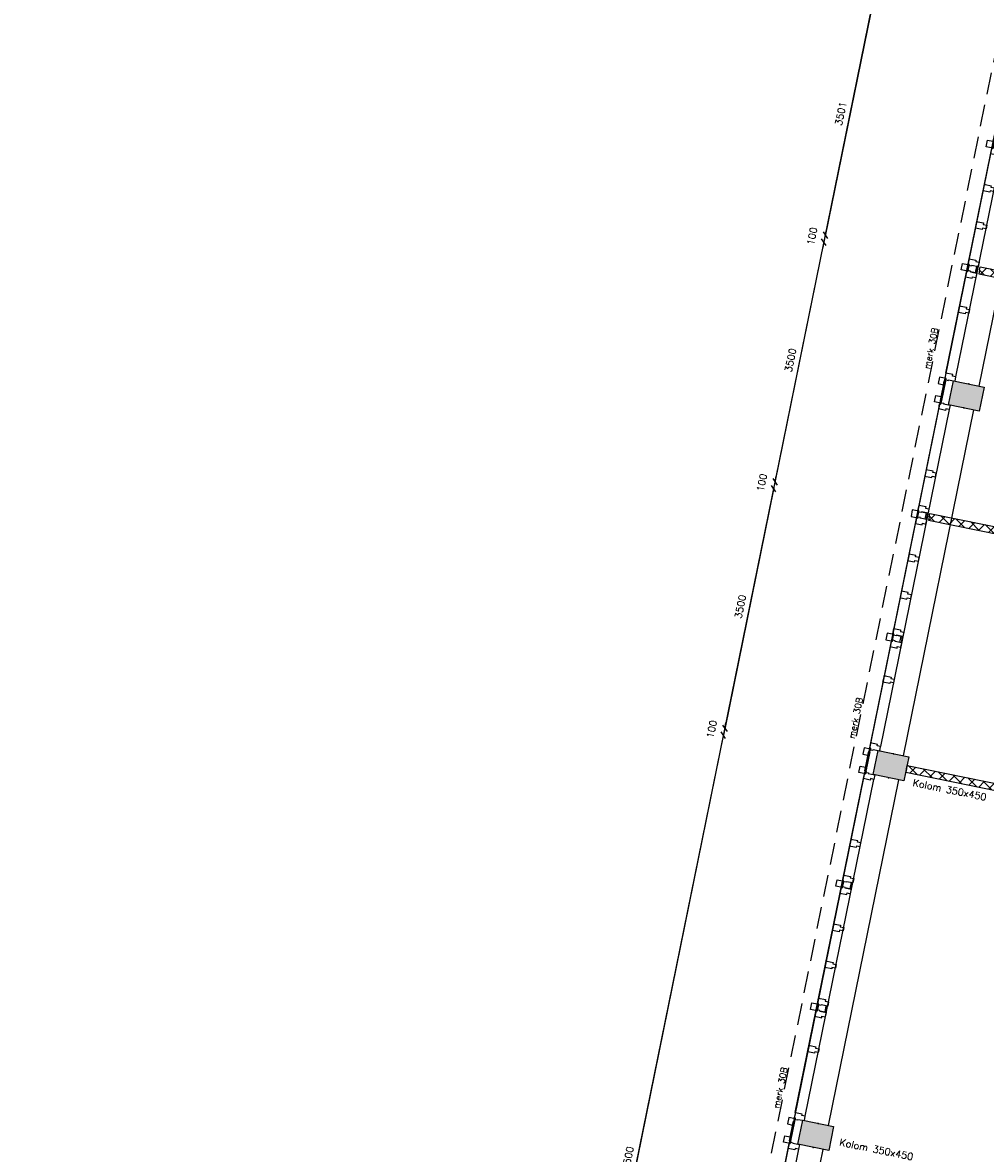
# Model space of a CAD drawing. Extents: x 7198 to 172353, y -998 to 131648.
# Tile 37 of 66: x 14839 to 28620, y 66928 to 83110. Entities that reach past the tile are written whole.
import ezdxf

# ---------------------------------------------------------------- set-up
doc = ezdxf.new("R2010")
doc.units = 0
doc.header["$LTSCALE"] = 50
doc.header["$MEASUREMENT"] = 0
doc.header["$PDSIZE"] = -1
doc.linetypes.add('HIDDEN', pattern=[9.375, 6.25, -3.125])
doc.layers.get('0').update_dxf_attribs({"linetype": 'CONTINUOUS'})
doc.layers.get('DEFPOINTS').update_dxf_attribs({"linetype": 'CONTINUOUS'})
for name, color, linetype in [('_ARCHIEFKASTEN', 1, 'CONTINUOUS'), ('A--A22--_F123-', 9, 'CONTINUOUS'), ('A--A28--_F12--', 7, 'CONTINUOUS'), ('A--A42--_F-23-', 9, 'CONTINUOUS'), ('A--L21--', 3, 'CONTINUOUS'), ('A--L22--_F-2--', 7, 'CONTINUOUS'), ('A--L22A2_BINNENWAND', 2, 'CONTINUOUS'), ('A--L27AC2_DAKEN', 2, 'HIDDEN'), ('A--L28--_F12--', 7, 'CONTINUOUS'), ('A--L31--', 2, 'CONTINUOUS'), ('A--L31A1_BUITENKOZIJN', 1, 'CONTINUOUS'), ('A--L42--', 7, 'CONTINUOUS'), ('A--L42--_F-23-', 7, 'CONTINUOUS'), ('A--M$1A-_F123-', 1, 'CONTINUOUS'), ('A--T$1A-25_TEKST', 2, 'CONTINUOUS'), ('TEKST_KOZIJNMERK', 2, 'CONTINUOUS'), ('X--LR---_CP', 7, 'CONTINUOUS')]:
    doc.layers.add(name, color=color, linetype=linetype)
doc.layers.add('bruto vloeroppervlak', color=3, linetype='CONTINUOUS', plot=False)
doc.styles.add('B-01', font='SIMPLEX.SHX', dxfattribs={"width": 0.8, "height": 4.5})
doc.styles.add('HIEMSTRA', font='romans.shx')
doc.dimstyles.get("Standard").update_dxf_attribs({"dimscale": 40, "dimtxt": 2.5, "dimasz": 2, "dimexe": 0.3, "dimexo": 0.3, "dimgap": 2, "dimtad": 1, "dimdec": 0, "dimzin": 0, "dimdsep": 46, "dimtxsty": 'HIEMSTRA', "dimblk1": 'OBLIQUE', "dimblk2": 'OBLIQUE', "dimsah": 1, "dimcen": -0.09, "dimdle": 0.3, "dimse1": 1, "dimclrd": 2, "dimclre": 2, "dimclrt": 3, "dimadec": 0, "dimazin": 0, "dimtfac": 1, "dimtdec": 4, "dimtofl": 0, "dimtmove": 2, "dimatfit": 3, "dimldrblk": 'OBLIQUE', "dimfxl": 1, "dimtvp": 625, "dimtolj": 1, "dimtzin": 0, "dimarcsym": 0})

# ---------------------------------------------------------------- blocks, each defined once
blk = doc.blocks.new('*U895')
at = {"layer": 'A--A22--_F123-', "linetype": 'Continuous'}
h = blk.add_hatch(dxfattribs=at)
h.set_pattern_fill('ALFAKRS', color=256, scale=120, style=0)
h.set_pattern_definition([(45, (-27489.49, -72430.89), (-84.85281, 84.85281), []), (135, (-27489.49, -72430.89), (-84.85281, -84.85281), [])])
h.paths.add_polyline_path([(0, 0), (10, 49), (5218, -1012), (5257, -1071), (5198, -1110), (-10, -49)])
at = {"layer": 'A--L22--_F-2--', "color": 2, "linetype": 'Continuous'}
for points in [[(0, 0), (-10, -49), (5198, -1110), (5198, -1110)], [(0, 0), (10, 49), (5218, -1012), (5218, -1012)]]:
    blk.add_lwpolyline(points, dxfattribs=at)
blk = doc.blocks.new('*U894')
at = {"layer": 'A--A22--_F123-', "linetype": 'Continuous'}
h = blk.add_hatch(dxfattribs=at)
h.set_pattern_fill('ALFAKRS', color=256, scale=120, style=0)
h.set_pattern_definition([(45, (-27816, -76038.55), (-84.85281, 84.85281), []), (135, (-27816, -76038.55), (-84.85281, -84.85281), [])])
h.paths.add_polyline_path([(0, 0), (10, 49), (5709, -1107), (5650, -1146), (5591, -1185), (-10, -49)])
at = {"layer": 'A--L22--_F-2--', "color": 2, "linetype": 'Continuous'}
for points in [[(0, 0), (-10, -49), (5591, -1185), (5591, -1185)], [(0, 0), (10, 49), (5709, -1107), (5709, -1107)]]:
    blk.add_lwpolyline(points, dxfattribs=at)
blk = doc.blocks.new('*U893')
at = {"layer": 'A--A22--_F123-', "linetype": 'Continuous'}
h = blk.add_hatch(dxfattribs=at)
h.set_pattern_fill('ALFAKRS', color=256, scale=120, style=0)
h.set_pattern_definition([(45, (-28534.57, -79565.87), (-84.85281, 84.85281), []), (135, (-28534.57, -79565.87), (-84.85281, -84.85281), [])])
h.paths.add_polyline_path([(0, 0), (10, 49), (5611, -1087), (5650, -1146), (5591, -1185), (-10, -49)])
at = {"layer": 'A--L22--_F-2--', "color": 2, "linetype": 'Continuous'}
for points in [[(0, 0), (-10, -49), (5591, -1185), (5591, -1185)], [(0, 0), (10, 49), (5611, -1087), (5611, -1087)]]:
    blk.add_lwpolyline(points, dxfattribs=at)
blk = doc.blocks.new('_OBLIQUE')
at = {"color": 0, "linetype": 'ByBlock'}
blk.add_line((-0.5, -0.5), (0.5, 0.5), dxfattribs=at)
blk = doc.blocks.new('*D203')
at = {"color": 2, "linetype": 'ByBlock', "transparency": 16777216}
blk.add_line((27028, 83508), (26325, 80055), dxfattribs=at)
at = {"layer": 'DEFPOINTS', "color": 0, "linetype": 'ByBlock', "transparency": 16777216}
for p in [(27026, 83497), (26327, 80067), (26327, 80067)]:
    blk.add_point(p, dxfattribs=at)
at = {"color": 2, "linetype": 'ByBlock', "transparency": 16777216, "xscale": 80, "yscale": 80, "zscale": 80}
for p, rotation in [((27026, 83497), 78.48629033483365), ((26327, 80067), 258.4862903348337)]:
    blk.add_blockref('_OBLIQUE', p, dxfattribs=dict(at, rotation=rotation))
at = {"color": 3, "linetype": 'ByBlock', "transparency": 16777216, "insert": (26549, 81808), "char_height": 100, "attachment_point": 5, "rotation": 78.4863, "style": 'HIEMSTRA'}
blk.add_mtext('\\A1;3501', dxfattribs=at)
blk = doc.blocks.new('*D204')
at = {"color": 2, "linetype": 'ByBlock', "transparency": 16777216}
for p, q in [((26327, 80067), (26343, 80145)), ((26307, 79969), (26291, 79890)), ((26327, 80067), (26307, 79969))]:
    blk.add_line(p, q, dxfattribs=at)
at = {"layer": 'DEFPOINTS', "color": 0, "linetype": 'ByBlock', "transparency": 16777216}
for p in [(26307, 79969), (26307, 79969), (26327, 80067)]:
    blk.add_point(p, dxfattribs=at)
at = {"color": 2, "linetype": 'ByBlock', "transparency": 16777216, "xscale": 80, "yscale": 80, "zscale": 80}
for p, rotation in [((26327, 80067), 258.4862652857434), ((26307, 79969), 78.48626528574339)]:
    blk.add_blockref('_OBLIQUE', p, dxfattribs=dict(at, rotation=rotation))
at = {"color": 3, "linetype": 'ByBlock', "transparency": 16777216, "insert": (26139, 80054), "char_height": 100, "attachment_point": 5, "rotation": 78.4863, "style": 'HIEMSTRA'}
blk.add_mtext('\\A1;100', dxfattribs=at)
blk = doc.blocks.new('*D205')
at = {"color": 2, "linetype": 'ByBlock', "transparency": 16777216}
blk.add_line((26309, 79980), (25606, 76527), dxfattribs=at)
at = {"layer": 'DEFPOINTS', "color": 0, "linetype": 'ByBlock', "transparency": 16777216}
for p in [(26307, 79969), (25609, 76539), (25609, 76539)]:
    blk.add_point(p, dxfattribs=at)
at = {"color": 2, "linetype": 'ByBlock', "transparency": 16777216, "xscale": 80, "yscale": 80, "zscale": 80}
for p, rotation in [((26307, 79969), 78.4862896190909), ((25609, 76539), 258.4862896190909)]:
    blk.add_blockref('_OBLIQUE', p, dxfattribs=dict(at, rotation=rotation))
at = {"color": 3, "linetype": 'ByBlock', "transparency": 16777216, "insert": (25830, 78280), "char_height": 100, "attachment_point": 5, "rotation": 78.4863, "style": 'HIEMSTRA'}
blk.add_mtext('\\A1;3500', dxfattribs=at)
blk = doc.blocks.new('*D206')
at = {"color": 2, "linetype": 'ByBlock', "transparency": 16777216}
for p, q in [((25609, 76539), (25624, 76618)), ((25589, 76441), (25573, 76363)), ((25609, 76539), (25589, 76441))]:
    blk.add_line(p, q, dxfattribs=at)
at = {"layer": 'DEFPOINTS', "color": 0, "linetype": 'ByBlock', "transparency": 16777216}
for p in [(25589, 76441), (25589, 76441), (25609, 76539)]:
    blk.add_point(p, dxfattribs=at)
at = {"color": 2, "linetype": 'ByBlock', "transparency": 16777216, "xscale": 80, "yscale": 80, "zscale": 80}
for p, rotation in [((25609, 76539), 258.4862903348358), ((25589, 76441), 78.48629033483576)]:
    blk.add_blockref('_OBLIQUE', p, dxfattribs=dict(at, rotation=rotation))
at = {"color": 3, "linetype": 'ByBlock', "transparency": 16777216, "insert": (25420, 76527), "char_height": 100, "attachment_point": 5, "rotation": 78.4863, "style": 'HIEMSTRA'}
blk.add_mtext('\\A1;100', dxfattribs=at)
blk = doc.blocks.new('*D207')
at = {"color": 2, "linetype": 'ByBlock', "transparency": 16777216}
blk.add_line((25591, 76453), (24888, 73000), dxfattribs=at)
at = {"layer": 'DEFPOINTS', "color": 0, "linetype": 'ByBlock', "transparency": 16777216}
for p in [(25589, 76441), (24890, 73011), (24890, 73011)]:
    blk.add_point(p, dxfattribs=at)
at = {"color": 2, "linetype": 'ByBlock', "transparency": 16777216, "xscale": 80, "yscale": 80, "zscale": 80}
for p, rotation in [((25589, 76441), 78.48629033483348), ((24890, 73011), 258.4862903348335)]:
    blk.add_blockref('_OBLIQUE', p, dxfattribs=dict(at, rotation=rotation))
at = {"color": 3, "linetype": 'ByBlock', "transparency": 16777216, "insert": (25112, 74752), "char_height": 100, "attachment_point": 5, "rotation": 78.4863, "style": 'HIEMSTRA'}
blk.add_mtext('\\A1;3500', dxfattribs=at)
blk = doc.blocks.new('*D208')
at = {"color": 2, "linetype": 'ByBlock', "transparency": 16777216}
for p, q in [((24890, 73011), (24870, 72913)), ((24890, 73011), (24906, 73090)), ((24870, 72913), (24854, 72835))]:
    blk.add_line(p, q, dxfattribs=at)
at = {"layer": 'DEFPOINTS', "color": 0, "linetype": 'ByBlock', "transparency": 16777216}
for p in [(24890, 73011), (24870, 72913), (24870, 72913)]:
    blk.add_point(p, dxfattribs=at)
at = {"color": 2, "linetype": 'ByBlock', "transparency": 16777216, "xscale": 80, "yscale": 80, "zscale": 80}
for p, rotation in [((24890, 73011), 258.4862903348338), ((24870, 72913), 78.48629033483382)]:
    blk.add_blockref('_OBLIQUE', p, dxfattribs=dict(at, rotation=rotation))
at = {"color": 3, "linetype": 'ByBlock', "transparency": 16777216, "insert": (24702, 72999), "char_height": 100, "attachment_point": 5, "rotation": 78.4863, "style": 'HIEMSTRA'}
blk.add_mtext('\\A1;100', dxfattribs=at)
blk = doc.blocks.new('*D209')
at = {"color": 2, "linetype": 'ByBlock', "transparency": 16777216}
blk.add_line((24872, 72925), (22373, 60653), dxfattribs=at)
at = {"layer": 'DEFPOINTS', "color": 0, "linetype": 'ByBlock', "transparency": 16777216}
for p in [(24870, 72913), (22375, 60665), (22375, 60665)]:
    blk.add_point(p, dxfattribs=at)
at = {"color": 2, "linetype": 'ByBlock', "transparency": 16777216, "xscale": 80, "yscale": 80, "zscale": 80}
for p, rotation in [((24870, 72913), 78.48629033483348), ((22375, 60665), 258.4862903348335)]:
    blk.add_blockref('_OBLIQUE', p, dxfattribs=dict(at, rotation=rotation))
at = {"color": 3, "linetype": 'ByBlock', "transparency": 16777216, "insert": (23495, 66815), "char_height": 100, "attachment_point": 5, "rotation": 78.4863, "style": 'HIEMSTRA'}
blk.add_mtext('\\A1;12500', dxfattribs=at)
blk = doc.blocks.new('KOLOM450X350')
at = {"layer": 'A--A28--_F12--', "color": 8}
for points in [[(-175, -225), (-175, 225), (175, 225)], [(-175, -225), (175, 225), (175, -225)]]:
    blk.add_solid(points, dxfattribs=at)
at = {"layer": 'A--L28--_F12--', "color": 3, "linetype": 'Continuous'}
blk.add_lwpolyline([(-175, -225), (-175, 225), (175, 225), (175, -225)], close=True, dxfattribs=at)
at = {"layer": 'X--LR---_CP'}
for p in [(-175, 0), (-175, 0), (175, 0)]:
    blk.add_point(p, dxfattribs=at)
blk = doc.blocks.new('MERK_A4')
at = {"layer": 'A--L31--', "color": 2, "linetype": 'Continuous'}
for p, q in [((598, 3420), (668, 3406)), ((650, 3316), (668, 3406)), ((683, 3403), (664, 3313)), ((668, 3406), (683, 3403)), ((664, 3313), (650, 3316)), ((239, 1657), (309, 1643)), ((290, 1552), (309, 1643)), ((323, 1640), (305, 1549)), ((309, 1643), (323, 1640)), ((305, 1549), (290, 1552))]:
    blk.add_line(p, q, dxfattribs=at)
for points in [[(1008, 4948), (995, 4885), (945, 4895), (941, 4874), (844, 4894), (858, 4966), (873, 4963), (878, 4984), (916, 4976), (914, 4968)], [(799, 3922), (810, 3974), (760, 3984), (764, 4005), (667, 4024), (652, 3953), (648, 3931), (663, 3928), (745, 3911), (749, 3932)], [(467, 3449), (448, 3356), (524, 3340), (542, 3337), (553, 3391), (561, 3430), (467, 3449)], [(563, 3515), (660, 3496), (655, 3475), (705, 3465), (693, 3401), (598, 3420), (597, 3412), (558, 3419), (562, 3439), (548, 3442)], [(510, 3257), (607, 3237), (611, 3258), (661, 3247), (674, 3311), (580, 3330), (582, 3339), (544, 3347), (540, 3327), (525, 3330)], [(553, 2714), (563, 2766), (513, 2777), (518, 2797), (420, 2817), (406, 2745), (402, 2724), (416, 2721), (499, 2704), (503, 2725)], [(444, 2182), (455, 2234), (405, 2245), (409, 2265), (312, 2285), (297, 2213), (293, 2192), (308, 2189), (390, 2172), (394, 2193)], [(108, 1685), (89, 1592), (165, 1576), (182, 1573), (193, 1628), (201, 1666), (108, 1685)], [(203, 1752), (300, 1732), (296, 1711), (346, 1701), (333, 1638), (239, 1657), (237, 1648), (199, 1656), (203, 1675), (188, 1678)], [(151, 1493), (248, 1473), (252, 1494), (302, 1484), (315, 1547), (221, 1567), (223, 1575), (184, 1583), (180, 1564), (166, 1567)], [(209, 1026), (198, 974), (148, 985), (144, 964), (47, 984), (62, 1055), (66, 1077), (81, 1074), (163, 1057), (159, 1037)], [(0, 0), (13, 64), (-37, 74), (-33, 94), (-130, 114), (-144, 43), (-130, 40), (-134, 18), (-96, 10), (-94, 19)]]:
    blk.add_lwpolyline(points, close=True, dxfattribs=at)
at = {"layer": 'A--L31A1_BUITENKOZIJN'}
for p, q in [((843, 4894), (-130, 114)), ((994, 4885), (13, 64))]:
    blk.add_line(p, q, dxfattribs=at)
at = {"layer": 'X--LR---_CP', "linetype": 'Continuous'}
blk.add_point((0, 0), dxfattribs=at)
blk = doc.blocks.new('*U653')
at = {"layer": 'A--A42--_F-23-', "linetype": 'Continuous'}
h = blk.add_hatch(dxfattribs=at)
h.set_pattern_fill('ALFALINE', color=256, scale=40, style=0)
h.set_pattern_definition([(45, (-25824.203, -67107.26), (-28.284271, 28.284271), [])])
h.paths.add_polyline_path([(0, 0), (-9, 2), (48, 281), (57, 279), (66, 277), (9, -2)])
at = {"layer": 'A--L42--_F-23-', "color": 2, "linetype": 'Continuous'}
for points in [[(0, 0), (-9, 2), (48, 281), (57, 279)], [(0, 0), (9, -2), (66, 277), (57, 279)]]:
    blk.add_lwpolyline(points, dxfattribs=at)
blk = doc.blocks.new('*U652')
at = {"layer": 'A--A42--_F-23-', "linetype": 'Continuous'}
h = blk.add_hatch(dxfattribs=at)
h.set_pattern_fill('ALFALINE', color=256, scale=40, style=0)
h.set_pattern_definition([(45, (-26902.056, -72398.595), (-28.284271, 28.284271), [])])
h.paths.add_polyline_path([(0, 0), (-9, 2), (48, 281), (57, 279), (66, 277), (9, -2)])
at = {"layer": 'A--L42--_F-23-', "color": 2, "linetype": 'Continuous'}
for points in [[(0, 0), (-9, 2), (48, 281), (57, 279)], [(0, 0), (9, -2), (66, 277), (57, 279)]]:
    blk.add_lwpolyline(points, dxfattribs=at)
blk = doc.blocks.new('*U651')
at = {"layer": 'A--A42--_F-23-', "linetype": 'Continuous'}
h = blk.add_hatch(dxfattribs=at)
h.set_pattern_fill('ALFALINE', color=256, scale=40, style=0)
h.set_pattern_definition([(45, (-28039.336, -77981.668), (-28.284271, 28.284271), [])])
h.paths.add_polyline_path([(0, 0), (9, -2), (-48, -281), (-57, -279), (-66, -277), (-9, 2)])
at = {"layer": 'A--L42--_F-23-', "color": 2, "linetype": 'Continuous'}
for points in [[(0, 0), (-9, 2), (-66, -277), (-57, -279)], [(0, 0), (9, -2), (-48, -281), (-57, -279)]]:
    blk.add_lwpolyline(points, dxfattribs=at)

msp = doc.modelspace()

# ---------------------------------------------------------------- linework, layer by layer
at = {"layer": '_ARCHIEFKASTEN'}
msp.add_lwpolyline([(31495, 94481.2), (29261.3, 94481.2), (21765.2, 57681.7)], dxfattribs=at)
at = {"layer": 'A--L22A2_BINNENWAND'}
for p, q in [((29532.2, 82858), (28524.2, 77909.6)), ((27446.3, 72618.2), (28454.4, 77566.6)), ((27376.5, 72275.3), (26368.5, 67326.9)), ((25290.6, 62035.6), (26298.7, 66983.9))]:
    msp.add_line(p, q, dxfattribs=at)
for points in [[(27962.9, 78037), (27943.9, 77944), (28019.3, 77928.6), (28030.5, 77983.5), (28048.2, 77979.9), (28055.9, 78018.1), (27962.9, 78037)], [(27890.4, 77681.5), (27909.4, 77774.6), (27984.8, 77759.3), (27973.7, 77704.4), (27991.3, 77700.8), (27983.5, 77662.6), (27890.4, 77681.5)], [(26882.4, 72733.1), (26863.4, 72640), (26938.9, 72624.6), (26950.1, 72679.5), (26967.7, 72675.9), (26975.5, 72714.1), (26882.4, 72733.1)], [(26810, 72377.6), (26829, 72470.6), (26904.4, 72455.3), (26893.2, 72400.4), (26910.9, 72396.8), (26903.1, 72358.6), (26810, 72377.6)], [(25804.6, 67441.7), (25785.6, 67348.6), (25861, 67333.3), (25872.2, 67388.2), (25889.9, 67384.6), (25897.6, 67422.8), (25804.6, 67441.7)], [(25732.2, 67086.2), (25751.1, 67179.3), (25826.6, 67163.9), (25815.4, 67109.1), (25833, 67105.5), (25825.2, 67067.3), (25732.2, 67086.2)]]:
    msp.add_lwpolyline(points, close=True, dxfattribs=at)
at = {"layer": 'A--L27AC2_DAKEN'}
msp.add_lwpolyline([(38789.1, 73408), (41675.6, 73408.6), (41671.1, 94581), (31601.9, 96632.1), (24414.6, 61334.3), (24633.1, 61289.8)], dxfattribs=at)
at = {"layer": 'bruto vloeroppervlak'}
msp.add_lwpolyline([(31405, 94549.7), (23729, 56856.1), (23726.4, 56843.5), (22154.7, 57163.5), (22253.6, 57649.5), (22225.5, 57692), (21792.4, 57780.2), (21750, 57752), (14838.9, 23824.8)], dxfattribs=at)

# ---------------------------------------------------------------- block references
at = {"rotation": 78.48629033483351}
for p in [(28346.7, 77767.1), (27268.9, 72475.8), (26191, 67184.5)]:
    msp.add_blockref('KOLOM450X350', p, dxfattribs=at)
at = {"layer": 'A--L21--', "linetype": 'Continuous'}
for name, p in [('*U893', (28534.6, 79565.9)), ('*U894', (27816, 76038.5)), ('*U895', (27489.5, 72430.9))]:
    msp.add_blockref(name, p, dxfattribs=at)
at = {"layer": 'A--L31--', "linetype": 'HIDDEN', "xscale": -1}
for p, rotation in [((29192.8, 82927.2), 156.9725806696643), ((27037.1, 72344.5), 156.9725806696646)]:
    msp.add_blockref('MERK_A4', p, dxfattribs=dict(at, rotation=rotation))
at = {"layer": 'A--L31--', "linetype": 'HIDDEN'}
for p, rotation in [((27106.9, 72687.3), 1.758593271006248e-12), ((24951.2, 62104.6), 1.998401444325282e-12)]:
    msp.add_blockref('MERK_A4', p, dxfattribs=dict(at, rotation=rotation))
at = {"layer": 'A--L42--'}
for name, p in [('*U651', (28039.3, 77981.7)), ('*U652', (26902.1, 72398.6)), ('*U653', (25824.2, 67107.3))]:
    msp.add_blockref(name, p, dxfattribs=at)

# ---------------------------------------------------------------- texts
at = {"layer": 'A--T$1A-25_TEKST', "style": 'B-01'}
for p in [(27573.7, 72188.2), (26524.9, 67041.5)]:
    msp.add_text('Kolom 350x450', height=100, rotation=348.47958, dxfattribs=at).set_placement(p)
at = {"layer": 'TEKST_KOZIJNMERK', "style": 'B-01'}
for p in [(27823.8, 78146.1), (26746, 72854.8), (25668.1, 67563.5)]:
    msp.add_text('merk 30B', height=90, rotation=78.486, dxfattribs=at).set_placement(p)

# ---------------------------------------------------------------- dimensions: what is measured, and where the dimension line sits
at = {"layer": 'A--M$1A-_F123-', "linetype": 'Continuous'}
for p1, p2, picture, middle in [((27025.8, 83496.7), (26327, 80066.5), '*D203', (26549, 81807.6)), ((26327, 80066.5), (26307.1, 79968.5), '*D204', (26138.7, 80053.9)), ((26307.1, 79968.5), (25608.5, 76539.2), '*D205', (25830.4, 78279.8)), ((25608.5, 76539.2), (25588.6, 76441.3), '*D206', (25420.2, 76526.6)), ((25588.6, 76441.3), (24889.9, 73011.5), '*D207', (25111.8, 74752.3)), ((24889.9, 73011.5), (24869.9, 72913.5), '*D208', (24701.6, 72998.8)), ((24869.9, 72913.5), (22374.9, 60665), '*D209', (23495, 66815.2))]:
    dim = msp.add_aligned_dim(p1=p1, p2=p2, distance=0, dimstyle='Standard', dxfattribs=at)
    dim.commit()
    dim.dimension.update_dxf_attribs({"geometry": picture, "text_midpoint": middle})

doc.saveas('drawing.dxf')
